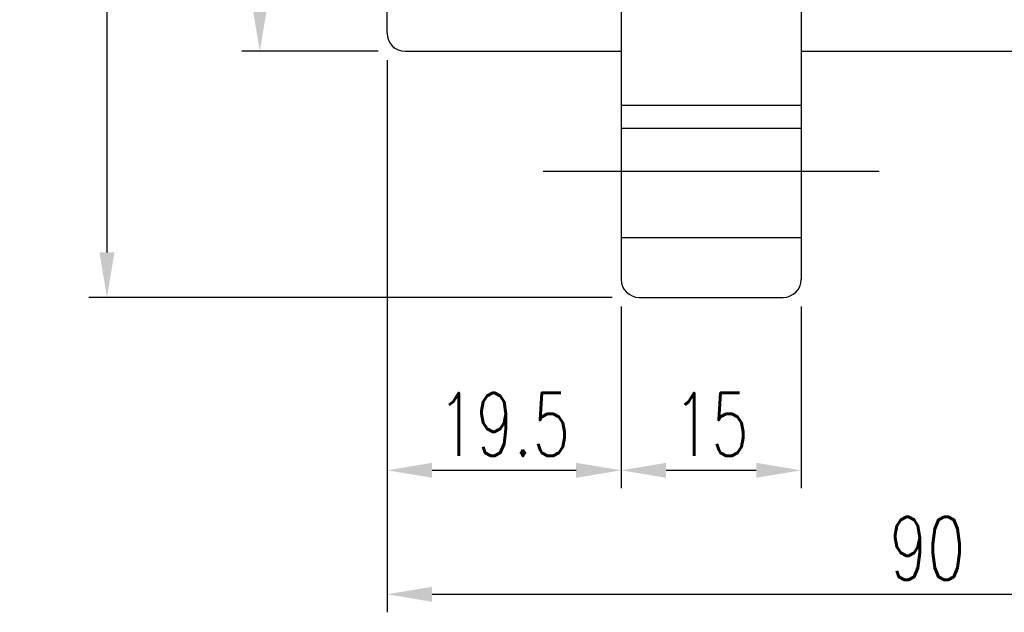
# Model space of a CAD drawing. Header units: millimetres. Extents: x -149 to 142, y -36 to 145.
# Tile 2 of 65: x 3 to 85, y -36 to 14. Entities that reach past the tile are written whole.
import ezdxf

# ---------------------------------------------------------------- set-up
doc = ezdxf.new("R2010")
doc.units = ezdxf.units.MM
doc.header["$LTSCALE"] = 0.2
doc.layers.get('Defpoints').update_dxf_attribs({"linetype": 'CONTINUOUS'})
doc.layers.add('layer 1', color=7, linetype='CONTINUOUS')
doc.styles.add('DIM-7', font='SIMPLEX.shx', dxfattribs={"width": 0.7, "bigfont": 'chineset.shx'})
doc.dimstyles.new('CNS', dxfattribs={"dimtxt": 3.5, "dimasz": 2.5, "dimexe": 1, "dimexo": 1.5, "dimgap": 0.09, "dimtad": 0, "dimdsep": 46, "dimtxsty": 'DIM-7', "dimcen": 0.09, "dimclrd": 1, "dimclre": 1, "dimclrt": 4, "dimadec": 0, "dimazin": 0, "dimtfac": 1, "dimtix": 1, "dimtmove": 2, "dimatfit": 3, "dimfxl": 1, "dimtvp": 0.971429, "dimtolj": 1, "dimarcsym": 0})

# ---------------------------------------------------------------- blocks, each defined once
blk = doc.blocks.new('*D19')
at = {"layer": 'Defpoints', "color": 0, "transparency": 16777216}
for p in [(33.915, 12.675), (53.415, -7.825), (53.415, -23.723)]:
    blk.add_point(p, dxfattribs=at)
at = {"layer": 'layer 1', "color": 4, "lineweight": -2, "transparency": 16777216}
for p, q in [((33.915, 10.425), (33.915, -25.223)), ((53.415, -10.075), (53.415, -25.223)), ((37.665, -23.723), (49.665, -23.723))]:
    blk.add_line(p, q, dxfattribs=at)
at = {"layer": 'layer 1', "color": 4, "transparency": 16777216}
for points in [[(37.665, -23.098), (37.665, -24.348), (33.915, -23.723)], [(49.665, -23.098), (49.665, -24.348), (53.415, -23.723)]]:
    blk.add_solid(points, dxfattribs=at)
at = {"layer": 'layer 1', "color": 4, "transparency": 16777216, "insert": (43.665, -19.898), "char_height": 5.25, "attachment_point": 5, "style": 'DIM-7'}
blk.add_mtext('\\A1;19.5', dxfattribs=at)
blk = doc.blocks.new('*D20')
at = {"layer": 'Defpoints', "color": 0, "transparency": 16777216}
for p in [(53.415, -7.825), (68.415, -7.825), (68.415, -23.723)]:
    blk.add_point(p, dxfattribs=at)
at = {"layer": 'layer 1', "color": 4, "lineweight": -2, "transparency": 16777216}
for p, q in [((53.415, -10.075), (53.415, -25.223)), ((68.415, -10.075), (68.415, -25.223)), ((57.165, -23.723), (64.665, -23.723))]:
    blk.add_line(p, q, dxfattribs=at)
at = {"layer": 'layer 1', "color": 4, "transparency": 16777216}
for points in [[(57.165, -23.098), (57.165, -24.348), (53.415, -23.723)], [(64.665, -23.098), (64.665, -24.348), (68.415, -23.723)]]:
    blk.add_solid(points, dxfattribs=at)
at = {"layer": 'layer 1', "color": 4, "transparency": 16777216, "insert": (60.915, -19.898), "char_height": 5.25, "attachment_point": 5, "style": 'DIM-7'}
blk.add_mtext('\\A1;15', dxfattribs=at)
blk = doc.blocks.new('*D21')
at = {"layer": 'Defpoints', "color": 0, "transparency": 16777216}
for p in [(33.915, 12.675), (123.915, 12.675), (123.915, -34.047)]:
    blk.add_point(p, dxfattribs=at)
at = {"layer": 'layer 1', "color": 4, "lineweight": -2, "transparency": 16777216}
for p, q in [((33.915, 10.425), (33.915, -35.547)), ((123.915, 10.425), (123.915, -35.547)), ((37.665, -34.047), (120.165, -34.047))]:
    blk.add_line(p, q, dxfattribs=at)
at = {"layer": 'layer 1', "color": 4, "transparency": 16777216}
for points in [[(37.665, -33.422), (37.665, -34.672), (33.915, -34.047)], [(120.165, -33.422), (120.165, -34.672), (123.915, -34.047)]]:
    blk.add_solid(points, dxfattribs=at)
at = {"layer": 'layer 1', "color": 4, "transparency": 16777216, "insert": (78.915, -30.222), "char_height": 5.25, "attachment_point": 5, "style": 'DIM-7'}
blk.add_mtext('\\A1;90', dxfattribs=at)
blk = doc.blocks.new('*D23')
at = {"layer": 'Defpoints', "color": 0, "transparency": 16777216}
for p in [(23.314, 84.175), (35.415, 84.175), (35.415, 11.175)]:
    blk.add_point(p, dxfattribs=at)
at = {"layer": 'layer 1', "color": 4, "lineweight": -2, "transparency": 16777216}
for p, q in [((33.165, 84.175), (21.814, 84.175)), ((23.314, 14.925), (23.314, 80.425)), ((33.165, 11.175), (21.814, 11.175))]:
    blk.add_line(p, q, dxfattribs=at)
at = {"layer": 'layer 1', "color": 4, "transparency": 16777216}
for points in [[(22.689, 80.425), (23.939, 80.425), (23.314, 84.175)], [(22.689, 14.925), (23.939, 14.925), (23.314, 11.175)]]:
    blk.add_solid(points, dxfattribs=at)
at = {"layer": 'layer 1', "color": 4, "transparency": 16777216, "insert": (19.489, 47.675), "char_height": 5.25, "attachment_point": 5, "rotation": 90, "style": 'DIM-7'}
blk.add_mtext('\\A1;%%C73', dxfattribs=at)
blk = doc.blocks.new('*D24')
at = {"layer": 'Defpoints', "color": 0, "transparency": 16777216}
for p in [(54.915, 104.675), (10.583, -9.325), (54.915, -9.325)]:
    blk.add_point(p, dxfattribs=at)
at = {"layer": 'layer 1', "color": 4, "lineweight": -2, "transparency": 16777216}
for p, q in [((52.665, 104.675), (9.083, 104.675)), ((10.583, 100.925), (10.583, -5.575)), ((52.665, -9.325), (9.083, -9.325))]:
    blk.add_line(p, q, dxfattribs=at)
at = {"layer": 'layer 1', "color": 4, "transparency": 16777216}
for points in [[(9.958, 100.925), (11.208, 100.925), (10.583, 104.675)], [(9.958, -5.575), (11.208, -5.575), (10.583, -9.325)]]:
    blk.add_solid(points, dxfattribs=at)
at = {"layer": 'layer 1', "color": 4, "transparency": 16777216, "insert": (6.758, 47.675), "char_height": 5.25, "attachment_point": 5, "rotation": 90, "style": 'DIM-7'}
blk.add_mtext('\\A1;%%C114', dxfattribs=at)

msp = doc.modelspace()

# ---------------------------------------------------------------- linework, layer by layer
at = {"layer": 'layer 1'}
for p, q in [((53.415, 103.175), (53.415, -7.825)), ((68.415, 103.175), (68.415, -7.825)), ((33.915, 12.675), (33.915, 82.675)), ((35.415, 11.175), (53.415, 11.175)), ((68.415, 11.175), (122.415, 11.175)), ((53.415, 6.675), (68.415, 6.675)), ((68.415, 4.748), (53.415, 4.748)), ((46.915, 1.175), (74.915, 1.175)), ((53.415, -4.325), (68.415, -4.325)), ((54.915, -9.325), (66.915, -9.325))]:
    msp.add_line(p, q, dxfattribs=at)
for centre, start, end in [((35.415, 12.675), 180, 270), ((54.915, -7.825), 180, 270), ((66.915, -7.825), 270, 0)]:
    msp.add_arc(centre, 1.5, start, end, dxfattribs=at)

# ---------------------------------------------------------------- dimensions: what is measured, and where the dimension line sits
for base, p1, p2, picture, middle in [((10.583, -9.325), (54.915, 104.675), (54.915, -9.325), '*D24', (6.758, 47.675)), ((23.314, 84.175), (35.415, 11.175), (35.415, 84.175), '*D23', (19.489, 47.675))]:
    dim = msp.add_linear_dim(base=base, p1=p1, p2=p2, angle=90, text='%%C<>', dimstyle='CNS', override={"dimscale": 1.5, "dimgap": 0.8, "dimtad": 1, "dimclrd": 4, "dimclre": 4, "dimadec": 2, "dimazin": 2, "dimtm": 1e-09, "dimtfac": 0.6, "dimtmove": 1}, dxfattribs=at)
    dim.commit()
    dim.dimension.update_dxf_attribs({"geometry": picture, "text_midpoint": middle})
for base, p1, p2, picture, middle in [((53.415, -23.723), (33.915, 12.675), (53.415, -7.825), '*D19', (43.665, -19.898)), ((123.915, -34.047), (33.915, 12.675), (123.915, 12.675), '*D21', (78.915, -30.222)), ((68.415, -23.723), (53.415, -7.825), (68.415, -7.825), '*D20', (60.915, -19.898))]:
    dim = msp.add_linear_dim(base=base, p1=p1, p2=p2, dimstyle='CNS', override={"dimscale": 1.5, "dimgap": 0.8, "dimtad": 1, "dimclrd": 4, "dimclre": 4, "dimadec": 2, "dimazin": 2, "dimtm": 1e-09, "dimtfac": 0.6, "dimtmove": 1}, dxfattribs=at)
    dim.commit()
    dim.dimension.update_dxf_attribs({"geometry": picture, "text_midpoint": middle})

doc.saveas('drawing.dxf')
